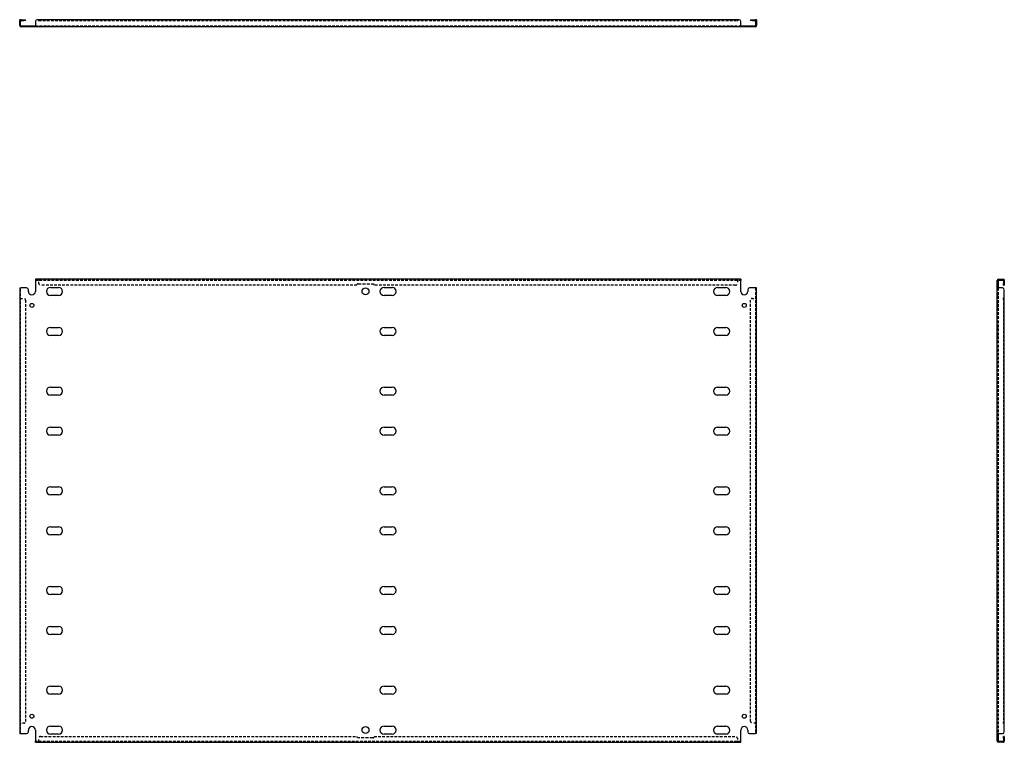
# Model space of a CAD drawing. Header units: inches. Extents: x 14 to 367, y 20 to 171.
# Tile 1 of 2: x 14 to 85, y 20 to 72. Entities that reach past the tile are written whole.
import ezdxf

# ---------------------------------------------------------------- set-up
doc = ezdxf.new("R2010")
doc.units = ezdxf.units.IN
doc.header["$MEASUREMENT"] = 0
doc.linetypes.add('DASHED_SPACE', pattern=[0.2067, 0.1654, -0.0413])
doc.layers.add('Hidden Edges(ANSI)', color=7, linetype='DASHED_SPACE', lineweight=25)
doc.layers.add('Visible Edges(ANSI)', color=7, linetype='Continuous', lineweight=25)

msp = doc.modelspace()

# ---------------------------------------------------------------- linework, layer by layer
at = {"layer": 'Hidden Edges(ANSI)', "ltscale": 0.129419}
for p, q in [((14.551, 72.26), (14.483, 72.26)), ((38.733, 72.359), (38.733, 72.291)), ((39.983, 72.291), (39.983, 72.359)), ((67.415, 72.26), (67.483, 72.26)), ((15.213, 71.847), (15.213, 71.915)), ((15.503, 71.847), (15.503, 71.915)), ((16.402, 71.847), (16.402, 71.915)), ((17.564, 71.847), (17.564, 71.915)), ((39.108, 71.847), (39.108, 71.915)), ((39.608, 71.847), (39.608, 71.915)), ((40.402, 71.847), (40.402, 71.915)), ((41.564, 71.847), (41.564, 71.915)), ((64.402, 71.847), (64.402, 71.915)), ((65.564, 71.847), (65.564, 71.915)), ((66.463, 71.915), (66.463, 71.847)), ((66.753, 71.915), (66.753, 71.847)), ((15.857, 53.627), (15.857, 53.695)), ((15.858, 53.627), (15.858, 53.695)), ((66.108, 53.627), (66.108, 53.695)), ((66.108, 53.627), (66.108, 53.695)), ((85.214, 53.627), (85.214, 53.695)), ((85.314, 53.37), (85.246, 53.37)), ((84.802, 53.11), (84.87, 53.11)), ((84.87, 52.57), (84.802, 52.57)), ((84.802, 52.53), (84.87, 52.53)), ((14.551, 52.32), (14.483, 52.32)), ((14.551, 52.32), (14.483, 52.32)), ((67.415, 52.32), (67.483, 52.32)), ((67.415, 52.32), (67.483, 52.32)), ((84.87, 51.965), (84.802, 51.965)), ((84.87, 51.675), (84.802, 51.675)), ((84.802, 50.235), (84.87, 50.235)), ((84.802, 49.655), (84.87, 49.655)), ((84.802, 45.943), (84.87, 45.943)), ((84.802, 45.363), (84.87, 45.363)), ((84.802, 43.068), (84.87, 43.068)), ((84.802, 42.488), (84.87, 42.488)), ((84.802, 38.776), (84.87, 38.776)), ((84.802, 38.196), (84.87, 38.196)), ((84.802, 35.901), (84.87, 35.901)), ((84.802, 35.321), (84.87, 35.321)), ((84.802, 31.609), (84.87, 31.609)), ((84.802, 31.029), (84.87, 31.029)), ((84.802, 28.734), (84.87, 28.734)), ((84.802, 28.154), (84.87, 28.154)), ((84.802, 24.442), (84.87, 24.442)), ((84.802, 23.862), (84.87, 23.862)), ((84.802, 22.422), (84.87, 22.422)), ((84.802, 22.132), (84.87, 22.132)), ((14.551, 21.777), (14.483, 21.777)), ((14.551, 21.776), (14.483, 21.776)), ((67.415, 21.777), (67.483, 21.777)), ((67.415, 21.776), (67.483, 21.776)), ((84.802, 21.567), (84.87, 21.567)), ((84.802, 21.527), (84.87, 21.527)), ((84.802, 20.987), (84.87, 20.987)), ((85.314, 20.726), (85.246, 20.726)), ((15.857, 20.47), (15.857, 20.402)), ((15.858, 20.47), (15.858, 20.402)), ((66.108, 20.47), (66.108, 20.402)), ((66.108, 20.47), (66.108, 20.402)), ((85.214, 20.47), (85.214, 20.402))]:
    msp.add_line(p, q, dxfattribs=at)
at = {"layer": 'Hidden Edges(ANSI)', "ltscale": 1.163186}
msp.add_line((15.858, 72.291), (66.108, 72.291), dxfattribs=at)
at = {"layer": 'Hidden Edges(ANSI)', "ltscale": 1.163625}
for p, q in [((15.608, 71.915), (66.358, 71.915)), ((15.608, 53.627), (66.358, 53.627)), ((66.358, 20.47), (15.608, 20.47))]:
    msp.add_line(p, q, dxfattribs=at)
at = {"layer": 'Hidden Edges(ANSI)', "ltscale": 0.092649}
for p, q in [((15.858, 53.627), (15.858, 53.596)), ((66.108, 53.627), (66.108, 53.596)), ((14.551, 52.32), (14.582, 52.32)), ((67.415, 52.32), (67.384, 52.32)), ((14.551, 21.777), (14.582, 21.777)), ((67.415, 21.777), (67.384, 21.777)), ((15.858, 20.47), (15.858, 20.501)), ((66.108, 20.47), (66.108, 20.501))]:
    msp.add_line(p, q, dxfattribs=at)
at = {"layer": 'Hidden Edges(ANSI)', "ltscale": 0.369411}
for p, q in [((15.858, 53.402), (15.858, 53.596)), ((66.108, 53.596), (66.108, 53.402)), ((14.582, 52.32), (14.776, 52.32)), ((67.19, 52.32), (67.384, 52.32)), ((14.776, 21.777), (14.582, 21.777)), ((67.384, 21.777), (67.19, 21.777)), ((15.858, 20.501), (15.858, 20.695)), ((66.108, 20.695), (66.108, 20.501))]:
    msp.add_line(p, q, dxfattribs=at)
at = {"layer": 'Hidden Edges(ANSI)', "ltscale": 1.158557}
for p, q in [((38.733, 53.277), (15.983, 53.277)), ((15.983, 20.82), (38.733, 20.82))]:
    msp.add_line(p, q, dxfattribs=at)
at = {"layer": 'Hidden Edges(ANSI)', "ltscale": 1.28568}
for p, q in [((38.826, 53.37), (39.889, 53.37)), ((39.889, 20.726), (38.826, 20.726))]:
    msp.add_line(p, q, dxfattribs=at)
at = {"layer": 'Hidden Edges(ANSI)', "ltscale": 1.164687}
for p, q in [((65.983, 53.277), (39.983, 53.277)), ((39.983, 20.82), (65.983, 20.82))]:
    msp.add_line(p, q, dxfattribs=at)
at = {"layer": 'Hidden Edges(ANSI)', "ltscale": 1.156879}
for p, q in [((14.551, 21.027), (14.551, 53.07)), ((67.415, 53.07), (67.415, 21.027)), ((84.87, 53.07), (84.87, 21.027))]:
    msp.add_line(p, q, dxfattribs=at)
at = {"layer": 'Hidden Edges(ANSI)', "ltscale": 1.163138}
for p, q in [((14.901, 52.195), (14.901, 21.902)), ((67.065, 21.902), (67.065, 52.195))]:
    msp.add_line(p, q, dxfattribs=at)
at = {"layer": 'Hidden Edges(ANSI)', "ltscale": 1.163503}
msp.add_line((85.246, 52.32), (85.246, 21.777), dxfattribs=at)
at = {"layer": 'Hidden Edges(ANSI)', "ltscale": 0.236041}
for centre, start, end in [((14.582, 72.26), 108.24804, 180), ((67.384, 72.26), 0, 71.75196), ((85.215, 53.596), 18.24804, 90), ((85.215, 20.501), 270, 341.75196)]:
    msp.add_arc(centre, 0.099, start, end, dxfattribs=at)
at = {"layer": 'Hidden Edges(ANSI)', "ltscale": 0.373886}
for centre, start, end in [((15.983, 53.402), 180, 270), ((65.983, 53.402), 270, 0), ((14.776, 52.195), 0, 90), ((67.19, 52.195), 90, 180), ((14.776, 21.902), 270, 0), ((67.19, 21.902), 180, 270), ((15.983, 20.695), 90, 180), ((65.983, 20.695), 0, 90)]:
    msp.add_arc(centre, 0.125, start, end, dxfattribs=at)
at = {"layer": 'Hidden Edges(ANSI)', "ltscale": 0.279642}
for centre, start, end in [((38.826, 53.277), 90, 180), ((39.889, 53.277), 0, 90), ((38.826, 20.82), 180, 270), ((39.889, 20.82), 270, 0)]:
    msp.add_arc(centre, 0.0935, start, end, dxfattribs=at)
at = {"layer": 'Visible Edges(ANSI)'}
for p, q in [((14.483, 72.234), (14.483, 72.359)), ((14.551, 72.359), (14.483, 72.359)), ((14.551, 72.359), (14.551, 72.234)), ((14.582, 72.359), (14.776, 72.359)), ((14.582, 72.291), (14.776, 72.291)), ((14.776, 72.359), (14.901, 72.359)), ((14.901, 72.291), (14.776, 72.291)), ((14.901, 72.291), (14.901, 72.359)), ((15.857, 72.359), (15.733, 72.359)), ((15.857, 72.26), (15.857, 72.359)), ((15.858, 72.26), (15.857, 72.26)), ((66.108, 72.359), (15.858, 72.359)), ((15.858, 72.359), (15.858, 72.26)), ((15.858, 72.26), (15.858, 72.26)), ((66.108, 72.359), (66.108, 72.26)), ((66.108, 72.359), (66.108, 72.26)), ((66.233, 72.359), (66.108, 72.359)), ((66.108, 72.26), (66.108, 72.26)), ((66.108, 72.26), (66.108, 72.26)), ((67.065, 72.359), (67.19, 72.359)), ((67.065, 72.359), (67.065, 72.291)), ((67.19, 72.291), (67.065, 72.291)), ((67.19, 72.359), (67.384, 72.359)), ((67.19, 72.291), (67.384, 72.291)), ((67.415, 72.234), (67.415, 72.359)), ((67.483, 72.359), (67.415, 72.359)), ((67.483, 72.359), (67.483, 72.234)), ((14.483, 71.946), (14.483, 72.234)), ((14.551, 71.946), (14.551, 72.234)), ((14.582, 71.915), (14.983, 71.915)), ((14.983, 71.847), (14.582, 71.847)), ((14.983, 71.915), (15.108, 71.915)), ((15.108, 71.847), (14.983, 71.847)), ((15.108, 71.847), (15.108, 71.915)), ((15.108, 71.915), (15.608, 71.915)), ((15.608, 71.847), (15.108, 71.847)), ((15.608, 72.234), (15.608, 71.946)), ((15.608, 71.946), (15.608, 71.847)), ((66.358, 71.847), (15.608, 71.847)), ((66.358, 71.946), (66.358, 72.234)), ((66.358, 71.946), (66.358, 71.847)), ((66.358, 71.915), (66.858, 71.915)), ((66.858, 71.847), (66.358, 71.847)), ((66.858, 71.915), (66.983, 71.915)), ((66.858, 71.915), (66.858, 71.847)), ((66.983, 71.847), (66.858, 71.847)), ((66.983, 71.915), (67.384, 71.915)), ((67.384, 71.847), (66.983, 71.847)), ((67.415, 72.234), (67.415, 71.946)), ((67.483, 72.234), (67.483, 71.946)), ((66.358, 53.695), (15.608, 53.695)), ((15.608, 53.695), (15.608, 53.596)), ((15.608, 53.596), (15.608, 52.82)), ((66.358, 53.695), (66.358, 53.596)), ((66.358, 52.82), (66.358, 53.596)), ((84.802, 53.07), (84.802, 53.596)), ((84.87, 53.596), (84.87, 53.07)), ((84.901, 53.695), (85.189, 53.695)), ((84.901, 53.627), (85.189, 53.627)), ((85.189, 53.695), (85.314, 53.695)), ((85.314, 53.627), (85.189, 53.627)), ((85.246, 53.596), (85.246, 53.402)), ((85.246, 53.277), (85.246, 53.402)), ((85.246, 53.277), (85.314, 53.277)), ((85.314, 53.627), (85.314, 53.695)), ((85.314, 53.596), (85.314, 53.402)), ((85.314, 53.402), (85.314, 53.277)), ((14.483, 53.07), (14.582, 53.07)), ((14.483, 53.07), (14.483, 21.027)), ((14.983, 53.07), (14.582, 53.07)), ((15.108, 52.82), (15.108, 52.945)), ((16.692, 53.11), (17.274, 53.11)), ((17.274, 52.53), (16.692, 52.53)), ((40.692, 53.11), (41.274, 53.11)), ((41.274, 52.53), (40.692, 52.53)), ((64.692, 53.11), (65.274, 53.11)), ((65.274, 52.53), (64.692, 52.53)), ((66.858, 52.945), (66.858, 52.82)), ((67.384, 53.07), (66.983, 53.07)), ((67.483, 53.07), (67.384, 53.07)), ((67.483, 21.027), (67.483, 53.07)), ((84.802, 21.027), (84.802, 53.07)), ((84.901, 53.07), (84.802, 53.07)), ((85.189, 53.07), (84.901, 53.07)), ((85.314, 52.32), (85.314, 52.945)), ((85.214, 52.32), (85.214, 52.32)), ((85.214, 52.32), (85.314, 52.32)), ((85.215, 52.32), (85.214, 52.32)), ((85.314, 52.32), (85.215, 52.32)), ((85.314, 21.777), (85.314, 52.32)), ((16.692, 50.235), (17.274, 50.235)), ((17.274, 49.655), (16.692, 49.655)), ((40.692, 50.235), (41.274, 50.235)), ((41.274, 49.655), (40.692, 49.655)), ((64.692, 50.235), (65.274, 50.235)), ((65.274, 49.655), (64.692, 49.655)), ((16.692, 45.943), (17.274, 45.943)), ((17.274, 45.363), (16.692, 45.363)), ((40.692, 45.943), (41.274, 45.943)), ((41.274, 45.363), (40.692, 45.363)), ((64.692, 45.943), (65.274, 45.943)), ((65.274, 45.363), (64.692, 45.363)), ((16.692, 43.068), (17.274, 43.068)), ((40.692, 43.068), (41.274, 43.068)), ((64.692, 43.068), (65.274, 43.068)), ((17.274, 42.488), (16.692, 42.488)), ((41.274, 42.488), (40.692, 42.488)), ((65.274, 42.488), (64.692, 42.488)), ((16.692, 38.776), (17.274, 38.776)), ((40.692, 38.776), (41.274, 38.776)), ((64.692, 38.776), (65.274, 38.776)), ((17.274, 38.196), (16.692, 38.196)), ((41.274, 38.196), (40.692, 38.196)), ((65.274, 38.196), (64.692, 38.196)), ((16.692, 35.901), (17.274, 35.901)), ((40.692, 35.901), (41.274, 35.901)), ((64.692, 35.901), (65.274, 35.901)), ((17.274, 35.321), (16.692, 35.321)), ((41.274, 35.321), (40.692, 35.321)), ((65.274, 35.321), (64.692, 35.321)), ((16.692, 31.609), (17.274, 31.609)), ((40.692, 31.609), (41.274, 31.609)), ((64.692, 31.609), (65.274, 31.609)), ((17.274, 31.029), (16.692, 31.029)), ((41.274, 31.029), (40.692, 31.029)), ((65.274, 31.029), (64.692, 31.029)), ((16.692, 28.734), (17.274, 28.734)), ((40.692, 28.734), (41.274, 28.734)), ((64.692, 28.734), (65.274, 28.734)), ((17.274, 28.154), (16.692, 28.154)), ((41.274, 28.154), (40.692, 28.154)), ((65.274, 28.154), (64.692, 28.154)), ((16.692, 24.442), (17.274, 24.442)), ((40.692, 24.442), (41.274, 24.442)), ((64.692, 24.442), (65.274, 24.442)), ((17.274, 23.862), (16.692, 23.862)), ((41.274, 23.862), (40.692, 23.862)), ((65.274, 23.862), (64.692, 23.862)), ((15.108, 21.152), (15.108, 21.277)), ((15.608, 21.277), (15.608, 20.501)), ((16.692, 21.567), (17.274, 21.567)), ((40.692, 21.567), (41.274, 21.567)), ((64.692, 21.567), (65.274, 21.567)), ((66.358, 20.501), (66.358, 21.277)), ((66.858, 21.277), (66.858, 21.152)), ((85.214, 21.776), (85.214, 21.777)), ((85.214, 21.777), (85.215, 21.777)), ((85.314, 21.776), (85.214, 21.776)), ((85.314, 21.777), (85.215, 21.777)), ((85.314, 21.152), (85.314, 21.776)), ((14.483, 21.027), (14.582, 21.027)), ((14.582, 21.027), (14.983, 21.027)), ((17.274, 20.987), (16.692, 20.987)), ((41.274, 20.987), (40.692, 20.987)), ((65.274, 20.987), (64.692, 20.987)), ((66.983, 21.027), (67.384, 21.027)), ((67.483, 21.027), (67.384, 21.027)), ((84.901, 21.027), (84.802, 21.027)), ((84.802, 20.501), (84.802, 21.027)), ((84.87, 21.027), (84.87, 20.501)), ((84.901, 21.027), (85.189, 21.027)), ((85.246, 20.695), (85.246, 20.82)), ((85.314, 20.82), (85.246, 20.82)), ((85.246, 20.695), (85.246, 20.501)), ((85.314, 20.82), (85.314, 20.695)), ((85.314, 20.695), (85.314, 20.501)), ((15.608, 20.402), (15.608, 20.501)), ((15.608, 20.402), (66.358, 20.402)), ((66.358, 20.402), (66.358, 20.501)), ((85.189, 20.47), (84.901, 20.47)), ((85.189, 20.402), (84.901, 20.402)), ((85.189, 20.47), (85.314, 20.47)), ((85.314, 20.402), (85.189, 20.402)), ((85.314, 20.402), (85.314, 20.47))]:
    msp.add_line(p, q, dxfattribs=at)
for centre, radius in [((39.358, 52.82), 0.25), ((15.358, 51.82), 0.145), ((66.608, 51.82), 0.145), ((15.358, 22.277), 0.145), ((66.608, 22.277), 0.145), ((39.358, 21.277), 0.25)]:
    msp.add_circle(centre, radius, dxfattribs=at)
for centre, radius, start, end in [((14.582, 72.26), 0.099, 90, 108.24804), ((14.582, 72.26), 0.031, 90, 180), ((15.733, 72.234), 0.125, 90, 180), ((66.233, 72.234), 0.125, 0, 90), ((67.384, 72.26), 0.099, 71.75196, 90), ((67.384, 72.26), 0.031, 0, 90), ((14.582, 71.946), 0.099, 180, 270), ((14.582, 71.946), 0.031, 180, 270), ((67.384, 71.946), 0.099, 270, 0), ((67.384, 71.946), 0.031, 270, 0), ((84.901, 53.596), 0.099, 90, 180), ((84.901, 53.596), 0.031, 90, 180), ((85.215, 53.596), 0.031, 0, 90), ((85.215, 53.596), 0.099, 0, 18.24804), ((14.983, 52.945), 0.125, 0, 90), ((15.358, 52.82), 0.25, 180, 0), ((16.692, 52.82), 0.29, 90, 270), ((17.274, 52.82), 0.29, 270, 90), ((40.692, 52.82), 0.29, 90, 270), ((41.274, 52.82), 0.29, 270, 90), ((64.692, 52.82), 0.29, 90, 270), ((65.274, 52.82), 0.29, 270, 90), ((66.608, 52.82), 0.25, 180, 0), ((66.983, 52.945), 0.125, 90, 180), ((85.189, 52.945), 0.125, 0, 90), ((16.692, 49.945), 0.29, 90, 270), ((17.274, 49.945), 0.29, 270, 90), ((40.692, 49.945), 0.29, 90, 270), ((41.274, 49.945), 0.29, 270, 90), ((64.692, 49.945), 0.29, 90, 270), ((65.274, 49.945), 0.29, 270, 90), ((16.692, 45.653), 0.29, 90, 270), ((17.274, 45.653), 0.29, 270, 90), ((40.692, 45.653), 0.29, 90, 270), ((41.274, 45.653), 0.29, 270, 90), ((64.692, 45.653), 0.29, 90, 270), ((65.274, 45.653), 0.29, 270, 90), ((16.692, 42.778), 0.29, 90, 270), ((17.274, 42.778), 0.29, 270, 90), ((40.692, 42.778), 0.29, 90, 270), ((41.274, 42.778), 0.29, 270, 90), ((64.692, 42.778), 0.29, 90, 270), ((65.274, 42.778), 0.29, 270, 90), ((16.692, 38.486), 0.29, 90, 270), ((17.274, 38.486), 0.29, 270, 90), ((40.692, 38.486), 0.29, 90, 270), ((41.274, 38.486), 0.29, 270, 90), ((64.692, 38.486), 0.29, 90, 270), ((65.274, 38.486), 0.29, 270, 90), ((16.692, 35.611), 0.29, 90, 270), ((17.274, 35.611), 0.29, 270, 90), ((40.692, 35.611), 0.29, 90, 270), ((41.274, 35.611), 0.29, 270, 90), ((64.692, 35.611), 0.29, 90, 270), ((65.274, 35.611), 0.29, 270, 90), ((16.692, 31.319), 0.29, 90, 270), ((17.274, 31.319), 0.29, 270, 90), ((40.692, 31.319), 0.29, 90, 270), ((41.274, 31.319), 0.29, 270, 90), ((64.692, 31.319), 0.29, 90, 270), ((65.274, 31.319), 0.29, 270, 90), ((16.692, 28.444), 0.29, 90, 270), ((17.274, 28.444), 0.29, 270, 90), ((40.692, 28.444), 0.29, 90, 270), ((41.274, 28.444), 0.29, 270, 90), ((64.692, 28.444), 0.29, 90, 270), ((65.274, 28.444), 0.29, 270, 90), ((16.692, 24.152), 0.29, 90, 270), ((17.274, 24.152), 0.29, 270, 90), ((40.692, 24.152), 0.29, 90, 270), ((41.274, 24.152), 0.29, 270, 90), ((64.692, 24.152), 0.29, 90, 270), ((65.274, 24.152), 0.29, 270, 90), ((15.358, 21.277), 0.25, 0, 180), ((16.692, 21.277), 0.29, 90, 270), ((17.274, 21.277), 0.29, 270, 90), ((40.692, 21.277), 0.29, 90, 270), ((41.274, 21.277), 0.29, 270, 90), ((64.692, 21.277), 0.29, 90, 270), ((65.274, 21.277), 0.29, 270, 90), ((66.608, 21.277), 0.25, 0, 180), ((14.983, 21.152), 0.125, 270, 0), ((66.983, 21.152), 0.125, 180, 270), ((85.189, 21.152), 0.125, 270, 0), ((84.901, 20.501), 0.099, 180, 270), ((84.901, 20.501), 0.031, 180, 270), ((85.215, 20.501), 0.031, 270, 0), ((85.215, 20.501), 0.099, 341.75196, 0)]:
    msp.add_arc(centre, radius, start, end, dxfattribs=at)

doc.saveas('drawing.dxf')
